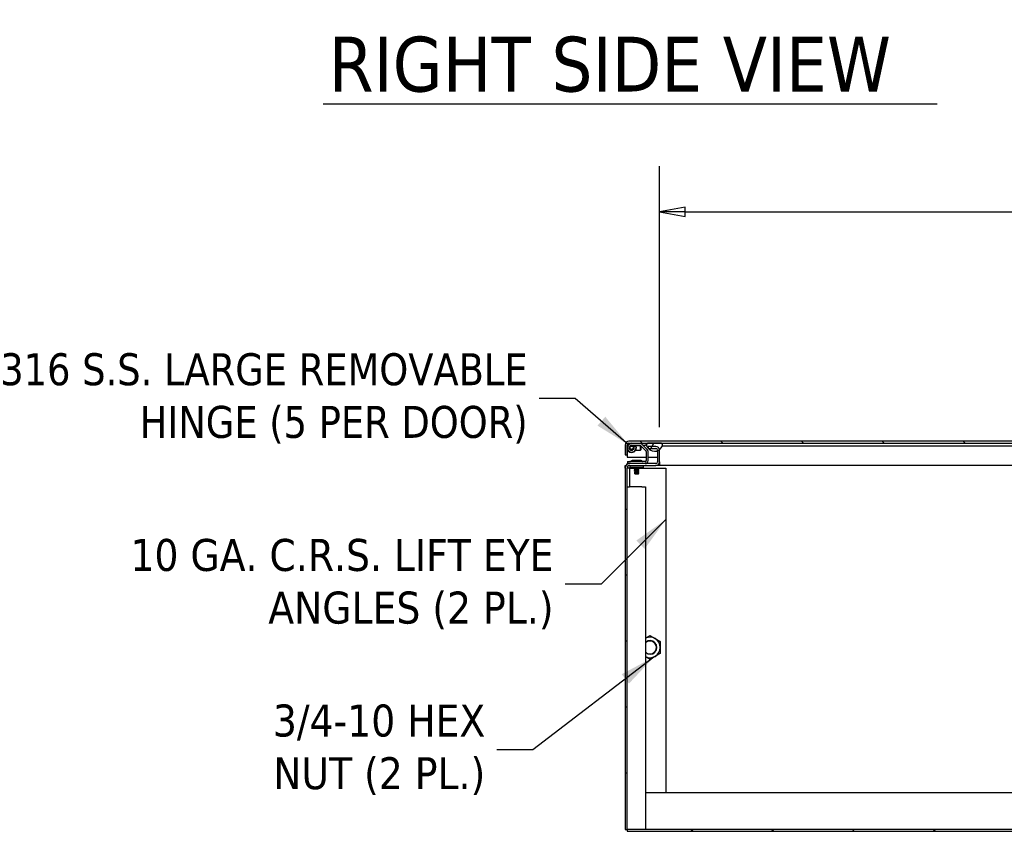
# Model space of a CAD drawing. Extents: x 784 to 1207, y 24 to 294.
# Tile 84 of 217: x 962 to 1016, y 87 to 131. Entities that reach past the tile are written whole.
import ezdxf

# ---------------------------------------------------------------- set-up
doc = ezdxf.new("R2010")
doc.units = 0
doc.header["$LTSCALE"] = 4
doc.header["$MEASUREMENT"] = 0
doc.layers.get('0').update_dxf_attribs({"linetype": 'CONTINUOUS'})
doc.layers.get('DEFPOINTS').update_dxf_attribs({"linetype": 'CONTINUOUS'})
doc.styles.add('ROMANS', font='romans.shx')
doc.styles.add('Text Style168', font='tahoma.ttf')
doc.dimstyles.new('Default (ANSI)', dxfattribs={"dimscale": 20, "dimtxt": 0.07, "dimasz": 0.07, "dimexe": 0.125, "dimexo": 0.0625, "dimgap": 0.031496, "dimtad": 0, "dimtih": 1, "dimtoh": 1, "dimrnd": 1e-08, "dimzin": 0, "dimdsep": 46, "dimtxsty": 'ROMANS', "dimblk": 'Filled-1', "dimcen": 0.09, "dimdle": 0.393701, "dimclrd": 256, "dimclre": 256, "dimclrt": 256, "dimadec": 0, "dimazin": 0, "dimtfac": 0.928571, "dimtofl": 0, "dimtmove": 0, "dimatfit": 3, "dimfxl": 1, "dimtolj": 1, "dimtzin": 0, "dimlwd": -1, "dimlwe": -1, "dimarcsym": 0})
doc.dimstyles.new('Default (ANSI)$7', dxfattribs={"dimscale": 20, "dimtxt": 0.07, "dimasz": 0.098425, "dimexe": 0.125, "dimexo": 0.0625, "dimgap": 0.031496, "dimtad": 0, "dimtih": 1, "dimtoh": 1, "dimrnd": 1e-08, "dimzin": 0, "dimdsep": 46, "dimtxsty": 'ROMANS', "dimblk": 'Filled-1', "dimcen": 0.09, "dimdle": 0.393701, "dimclrd": 256, "dimclre": 256, "dimclrt": 256, "dimadec": 0, "dimazin": 0, "dimtfac": 0.928571, "dimtofl": 0, "dimtmove": 0, "dimatfit": 3, "dimfxl": 1, "dimtolj": 1, "dimtzin": 0, "dimlwd": -1, "dimlwe": -1, "dimarcsym": 0})

# ---------------------------------------------------------------- blocks, each defined once
blk = doc.blocks.new('Filled-1')
at = {"color": 0}
for p, q in [((0, 0), (-1, 0.179)), ((-1, 0.179), (-1, -0.179)), ((-1, 0), (0, 0)), ((-1, -0.179), (0, 0))]:
    blk.add_line(p, q, dxfattribs=at)
at = {"color": 0, "flags": 128}
blk.add_lwpolyline([(-1, -0.179), (0, 0), (-1, 0.179), (-1, -0.179)], dxfattribs=at)
at = {"color": 0}
blk.add_solid([(-1, -0.179), (0, 0), (-1, 0.179), (-1, -0.179)], dxfattribs=at)
blk = doc.blocks.new('*D22')
at = {"transparency": 16777216}
for p, q in [((996.787, 108.856), (996.787, 123.14)), ((1065.162, 108.856), (1065.162, 123.14)), ((998.187, 120.64), (1021.181, 120.64)), ((1063.762, 120.64), (1040.769, 120.64))]:
    blk.add_line(p, q, dxfattribs=at)
at = {"layer": 'DEFPOINTS', "color": 0, "transparency": 16777216}
for p in [(996.787, 120.64), (996.787, 107.606), (1065.162, 107.606)]:
    blk.add_point(p, dxfattribs=at)
at = {"transparency": 16777216, "xscale": 1.400000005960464, "yscale": 1.400000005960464, "zscale": 1.400000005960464, "rotation": 180}
blk.add_blockref('Filled-1', (996.787, 120.64), dxfattribs=at)
at = {"transparency": 16777216, "xscale": 1.400000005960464, "yscale": 1.400000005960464, "zscale": 1.400000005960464}
blk.add_blockref('Filled-1', (1065.162, 120.64), dxfattribs=at)
at = {"transparency": 16777216, "insert": (1030.975, 120.64), "char_height": 1.4, "attachment_point": 5, "style": 'ROMANS'}
blk.add_mtext('\\A1;\\fTahoma|b0|i0;\\H1.7500;(68.37)\\P\\fTahoma|b0|i0;\\H1.7500;OPENING WIDTH', dxfattribs=at)

msp = doc.modelspace()

# ---------------------------------------------------------------- hatches: boundary and pattern name
h = msp.add_hatch()
h.set_pattern_fill('ANSI31', color=256, scale=25, angle=90.0002, style=0)
h.set_pattern_definition([(135.0002, (775.766, 31.9432), (-2.2097, -2.209717), [])])
edge = h.paths.add_edge_path()
edge.add_line((1029.804, 107.894), (1029.804, 107.841))
edge.add_line((1029.804, 107.841), (1029.804, 107.217))
edge.add_line((1029.804, 107.217), (1029.908, 107.217))
edge.add_line((1029.908, 107.217), (1029.908, 107.894))
edge.add_ellipse((1029.711, 107.894), major_axis=(0.198, 0), ratio=1, start_angle=0, end_angle=90)
edge.add_line((1029.711, 108.092), (995.106, 108.092))
edge.add_ellipse((995.106, 107.894), major_axis=(0, 0.198), ratio=1, start_angle=0, end_angle=90)
edge.add_line((994.908, 107.894), (994.908, 107.342))
edge.add_line((994.908, 107.342), (995.012, 107.342))
edge.add_line((995.012, 107.342), (995.012, 107.894))
edge.add_ellipse((995.106, 107.894), major_axis=(-0.0937, 0), ratio=1, start_angle=270, end_angle=360, ccw=False)
edge.add_line((995.106, 107.988), (996.193, 107.988))
edge.add_line((996.193, 107.988), (996.849, 107.988))
edge.add_line((996.849, 107.988), (1029.039, 107.988))
edge.add_line((1029.039, 107.988), (1029.695, 107.988))
edge.add_line((1029.695, 107.988), (1029.711, 107.988))
edge.add_ellipse((1029.711, 107.894), major_axis=(0, 0.0938), ratio=1, start_angle=280.4636, end_angle=360, ccw=False)
edge.add_ellipse((1029.711, 107.894), major_axis=(0.0922, 0.017), ratio=1, start_angle=349.5364, end_angle=360, ccw=False)
h = msp.add_hatch()
h.set_pattern_fill('ANSI31', color=256, scale=25, angle=-15, style=0)
h.set_pattern_definition([(30, (775.766, 31.9432), (-1.5625, 2.70633), [])])
edge = h.paths.add_edge_path()
edge.add_ellipse((995.157, 106.623), major_axis=(0, 0.245), ratio=1, start_angle=0, end_angle=90)
edge.add_line((994.912, 106.623), (994.912, 86.847))
edge.add_line((994.912, 86.847), (995.016, 86.847))
edge.add_line((995.016, 86.847), (995.016, 106.623))
edge.add_ellipse((995.157, 106.623), major_axis=(-0.141, 0), ratio=1, start_angle=270, end_angle=360, ccw=False)
edge.add_line((995.157, 106.764), (996.59, 106.764))
edge.add_ellipse((996.59, 106.962), major_axis=(0, -0.198), ratio=1, start_angle=0, end_angle=90)
edge.add_line((996.787, 106.962), (996.787, 107.606))
edge.add_ellipse((996.59, 107.606), major_axis=(0.198, 0), ratio=1, start_angle=0, end_angle=6.7672)
edge.add_ellipse((996.59, 107.606), major_axis=(0.196, 0.023), ratio=1, start_angle=0, end_angle=83.2328)
edge.add_line((996.59, 107.804), (996.162, 107.804))
edge.add_line((996.162, 107.804), (996.162, 107.713))
edge.add_line((996.162, 107.713), (996.162, 107.7))
edge.add_line((996.162, 107.7), (996.174, 107.7))
edge.add_line((996.174, 107.7), (996.59, 107.7))
edge.add_ellipse((996.59, 107.606), major_axis=(0, 0.0937), ratio=1, start_angle=270, end_angle=360, ccw=False)
edge.add_line((996.683, 107.606), (996.683, 107.577))
edge.add_line((996.683, 107.577), (996.683, 106.962))
edge.add_ellipse((996.59, 106.962), major_axis=(0.0938, 0), ratio=1, start_angle=270, end_angle=360, ccw=False)
edge.add_line((996.59, 106.868), (995.157, 106.868))
h = msp.add_hatch()
h.set_pattern_fill('ANSI31', color=256, scale=25, angle=15, style=0)
h.set_pattern_definition([(60, (775.766, 31.9432), (-2.70633, 1.5625), [])])
edge = h.paths.add_edge_path()
edge.add_ellipse((996.521, 108.021), major_axis=(-0.437, -0.18), ratio=1, start_angle=0, end_angle=18.3897)
edge.add_ellipse((996.521, 108.021), major_axis=(-0.359, -0.308), ratio=1, start_angle=0, end_angle=2.0675)
edge.add_ellipse((996.521, 108.021), major_axis=(-0.347, -0.321), ratio=1, start_angle=0, end_angle=67.3212)
edge.add_ellipse((996.521, 108.021), major_axis=(0.162, -0.444), ratio=1, start_angle=0, end_angle=14.0006)
edge.add_ellipse((996.521, 108.021), major_axis=(0.265, -0.392), ratio=1, start_angle=0, end_angle=33.5846)
edge.add_ellipse((996.849, 107.874), major_axis=(0.109, -0.033), ratio=1, start_angle=0, end_angle=106.5734)
edge.add_line((996.849, 107.988), (996.193, 107.988))
edge.add_ellipse((996.193, 107.874), major_axis=(0, 0.114), ratio=1, start_angle=0, end_angle=106.5734)
edge = h.paths.add_edge_path()
edge.add_ellipse((1029.367, 108.021), major_axis=(-0.437, -0.18), ratio=1, start_angle=0, end_angle=6.7191)
edge.add_ellipse((1029.367, 108.021), major_axis=(-0.413, -0.23), ratio=1, start_angle=0, end_angle=13.7381)
edge.add_ellipse((1029.367, 108.021), major_axis=(-0.347, -0.321), ratio=1, start_angle=0, end_angle=114.9064)
edge.add_ellipse((1029.695, 107.874), major_axis=(0.109, -0.033), ratio=1, start_angle=0, end_angle=35.7005)
edge.add_ellipse((1029.695, 107.874), major_axis=(0.108, 0.037), ratio=1, start_angle=0, end_angle=70.8728)
edge.add_line((1029.695, 107.988), (1029.039, 107.988))
edge.add_ellipse((1029.039, 107.874), major_axis=(0, 0.114), ratio=1, start_angle=0, end_angle=106.5734)
h = msp.add_hatch()
h.set_pattern_fill('ANSI31', color=256, scale=25, style=0)
h.set_pattern_definition([(45, (775.766, 31.9432), (-2.20971, 2.20971), [])])
h.paths.add_polyline_path([(995.016, 86.847), (995.016, 86.743), (1066.933, 86.743), (1066.933, 86.847)])

# ---------------------------------------------------------------- linework, layer by layer
for p, q in [((978.382, 126.552), (1011.992, 126.552)), ((994.908, 107.894), (994.908, 107.342)), ((995.012, 107.342), (995.012, 107.894)), ((995.013, 107.894), (995.013, 107.752)), ((1029.711, 108.092), (995.106, 108.092)), ((995.106, 107.988), (1029.711, 107.988)), ((995.71, 107.972), (995.267, 107.972)), ((995.267, 107.868), (995.71, 107.868)), ((995.455, 107.858), (995.267, 107.858)), ((995.384, 107.801), (995.475, 107.852)), ((995.455, 107.858), (995.744, 107.858)), ((995.479, 107.845), (995.493, 107.852)), ((995.755, 107.85), (996.04, 107.564)), ((995.757, 107.608), (995.757, 107.847)), ((995.767, 107.837), (995.767, 107.618)), ((996.114, 107.638), (995.828, 107.923)), ((995.883, 107.868), (996.022, 107.868)), ((996.079, 107.868), (996.022, 107.868)), ((996.085, 107.911), (996.085, 107.988)), ((996.59, 107.804), (996.162, 107.804)), ((996.162, 107.804), (996.162, 107.7)), ((996.849, 107.988), (996.193, 107.988)), ((996.958, 107.841), (997.021, 107.841)), ((997.021, 107.841), (1025.492, 107.841)), ((994.908, 107.342), (995.012, 107.342)), ((995.013, 107.714), (995.013, 107.217)), ((995.267, 107.608), (995.318, 107.608)), ((995.49, 107.608), (995.757, 107.608)), ((995.767, 107.618), (995.757, 107.608)), ((996.058, 107.52), (996.058, 107.034)), ((996.162, 107.7), (996.59, 107.7)), ((996.162, 107.034), (996.162, 107.52)), ((996.521, 107.548), (996.683, 107.548)), ((996.683, 107.606), (996.683, 106.962)), ((996.787, 107.606), (996.787, 107.628)), ((996.787, 106.962), (996.787, 107.606)), ((994.912, 106.623), (994.912, 106.764)), ((994.912, 106.764), (994.957, 106.764)), ((995.013, 107.217), (996.058, 107.217)), ((995.016, 106.868), (995.037, 106.868)), ((995.016, 106.823), (995.016, 106.868)), ((995.037, 106.972), (995.162, 106.972)), ((995.037, 106.972), (995.037, 106.868)), ((995.157, 106.868), (995.037, 106.868)), ((996.59, 106.868), (995.157, 106.868)), ((995.157, 106.764), (996.59, 106.764)), ((995.996, 106.972), (995.162, 106.972)), ((995.162, 106.764), (995.162, 106.644)), ((995.299, 107.047), (995.776, 107.047)), ((995.319, 107.024), (995.299, 107.047)), ((995.77, 107.024), (995.305, 107.024)), ((995.756, 107.024), (995.776, 107.047)), ((995.912, 106.644), (995.912, 106.764)), ((996.162, 107.217), (996.683, 107.217)), ((996.772, 106.764), (996.59, 106.764)), ((996.764, 106.868), (996.772, 106.868)), ((996.772, 106.868), (996.772, 106.764)), ((996.772, 106.868), (996.787, 106.868)), ((996.787, 106.764), (996.772, 106.764)), ((996.787, 106.962), (996.787, 106.764)), ((1025.732, 106.764), (996.787, 106.764)), ((994.912, 106.623), (994.912, 86.847)), ((995.016, 86.847), (995.016, 106.623)), ((995.141, 106.618), (995.016, 106.618)), ((995.141, 106.618), (995.141, 105.597)), ((995.173, 106.618), (995.141, 106.618)), ((995.225, 106.644), (995.162, 106.644)), ((995.173, 106.618), (995.415, 106.618)), ((995.85, 106.644), (995.225, 106.644)), ((995.412, 106.61), (995.412, 106.616)), ((995.412, 106.56), (995.412, 106.566)), ((995.412, 106.51), (995.412, 106.516)), ((995.412, 106.46), (995.412, 106.466)), ((995.412, 106.41), (995.412, 106.416)), ((995.412, 106.36), (995.412, 106.366)), ((995.45, 106.297), (995.425, 106.323)), ((995.446, 106.641), (995.446, 106.635)), ((995.446, 106.591), (995.446, 106.585)), ((995.446, 106.541), (995.446, 106.535)), ((995.446, 106.491), (995.446, 106.485)), ((995.446, 106.441), (995.446, 106.435)), ((995.446, 106.391), (995.446, 106.385)), ((995.446, 106.341), (995.446, 106.335)), ((995.45, 106.297), (995.625, 106.297)), ((995.512, 106.301), (995.581, 106.301)), ((995.625, 106.297), (995.634, 106.307)), ((995.629, 106.615), (995.629, 106.61)), ((995.629, 106.565), (995.629, 106.56)), ((995.629, 106.515), (995.629, 106.51)), ((995.629, 106.465), (995.629, 106.46)), ((995.629, 106.415), (995.629, 106.41)), ((995.629, 106.365), (995.629, 106.36)), ((995.662, 106.335), (995.629, 106.335)), ((995.629, 106.315), (995.629, 106.31)), ((995.633, 106.618), (997.141, 106.618)), ((995.662, 106.635), (995.662, 106.641)), ((995.662, 106.585), (995.662, 106.591)), ((995.662, 106.535), (995.662, 106.541)), ((995.662, 106.485), (995.662, 106.491)), ((995.662, 106.435), (995.662, 106.441)), ((995.662, 106.385), (995.662, 106.391)), ((995.662, 106.335), (995.662, 106.341)), ((995.662, 106.334), (995.662, 106.335)), ((995.912, 106.644), (995.85, 106.644)), ((997.141, 106.618), (997.141, 88.847)), ((995.016, 105.597), (995.141, 105.597)), ((995.824, 105.597), (995.141, 105.597)), ((995.824, 105.597), (996.016, 105.597)), ((996.016, 105.597), (996.016, 86.847)), ((1065.933, 88.847), (996.016, 88.847)), ((994.912, 86.847), (995.016, 86.847)), ((995.016, 86.847), (995.016, 86.743)), ((1066.933, 86.847), (995.016, 86.847)), ((995.016, 86.743), (1066.933, 86.743))]:
    msp.add_line(p, q)
for radius in [0.125, 0.125, 0.0937]:
    msp.add_circle((995.267, 107.733), radius)
for centre, radius, start, end in [((995.106, 107.894), 0.198, 90, 180), ((995.106, 107.894), 0.0937, 90, 180), ((995.267, 107.733), 0.255, 90, 270), ((995.267, 107.733), 0.239, 90, 270), ((995.267, 107.733), 0.135, 90, 270), ((995.267, 107.733), 0.239, 270, 29.9654), ((995.267, 107.733), 0.255, 270, 27.9134), ((995.267, 107.733), 0.135, 270, 29.9654), ((995.71, 107.806), 0.166, 45, 90), ((995.71, 107.806), 0.0625, 45, 90), ((996.193, 107.874), 0.114, 90, 196.5734), ((996.521, 108.021), 0.473, 202.3182, 337.6818), ((996.59, 107.606), 0.198, 0, 90), ((996.849, 107.874), 0.114, 343.4266, 90), ((995.996, 107.52), 0.0625, 0, 45), ((995.996, 107.52), 0.166, 0, 45), ((996.59, 107.606), 0.0937, 0, 90), ((995.157, 106.623), 0.245, 90, 180), ((995.157, 106.623), 0.141, 90, 180), ((995.197, 107.003), 0.0312, 270, 319.2152), ((995.311, 106.905), 0.12, 93.9479, 139.2152), ((995.305, 106.993), 0.0312, 90, 93.9479), ((995.77, 106.993), 0.0312, 86.0521, 90), ((995.764, 106.905), 0.12, 40.7848, 86.0521), ((995.878, 107.003), 0.0312, 220.7848, 270), ((995.996, 107.034), 0.167, 270, 0), ((995.996, 107.034), 0.0625, 270, 0), ((996.59, 106.962), 0.198, 270, 0), ((996.59, 106.962), 0.0938, 270, 0), ((996.266, 96.805), 0.562, 60, 116.3878), ((996.266, 96.805), 0.375, 228.207, 131.793), ((996.266, 96.805), 0.349, 224.1777, 135.8223), ((996.266, 96.805), 0.563, 0, 60), ((996.266, 96.805), 0.563, 300, 0), ((996.266, 96.805), 0.562, 243.6122, 300)]:
    msp.add_arc(centre, radius, start, end)
for points, knots in [([(995.106, 107.988), (995.084, 107.988), (995.062, 107.966), (995.039, 107.935), (995.031, 107.922), (995.022, 107.908), (995.013, 107.894)], [0, 0, 0, 0, 1.127197, 1.127197, 1.127197, 1.570796, 1.570796, 1.570796, 1.570796]), ([(995.412, 106.616), (995.412, 106.616), (995.412, 106.616), (995.413, 106.616), (995.414, 106.618), (995.429, 106.621), (995.453, 106.622), (995.476, 106.624), (995.511, 106.627), (995.542, 106.629)], [0.53290252, 0.53290252, 0.53290252, 0.53290252, 0.53333333, 0.53333333, 0.53333333, 0.54166667, 0.54166667, 0.54166667, 0.55, 0.55, 0.55, 0.55]), ([(995.413, 106.609), (995.413, 106.609), (995.412, 106.61), (995.413, 106.61), (995.414, 106.612), (995.429, 106.614), (995.453, 106.616), (995.476, 106.618), (995.511, 106.621), (995.542, 106.622)], [0.46501487, 0.46501487, 0.46501487, 0.46501487, 0.46666667, 0.46666667, 0.46666667, 0.475, 0.475, 0.475, 0.48333333, 0.48333333, 0.48333333, 0.48333333]), ([(995.412, 106.566), (995.412, 106.566), (995.412, 106.566), (995.413, 106.566), (995.414, 106.568), (995.429, 106.571), (995.453, 106.572), (995.476, 106.574), (995.511, 106.577), (995.542, 106.579)], [0.46623586, 0.46623586, 0.46623586, 0.46623586, 0.46666667, 0.46666667, 0.46666667, 0.475, 0.475, 0.475, 0.48333333, 0.48333333, 0.48333333, 0.48333333]), ([(995.413, 106.559), (995.413, 106.559), (995.412, 106.56), (995.413, 106.56), (995.414, 106.562), (995.429, 106.564), (995.453, 106.566), (995.476, 106.568), (995.511, 106.571), (995.542, 106.572)], [0.39834821, 0.39834821, 0.39834821, 0.39834821, 0.4, 0.4, 0.4, 0.40833333, 0.40833333, 0.40833333, 0.41666667, 0.41666667, 0.41666667, 0.41666667]), ([(995.412, 106.516), (995.412, 106.516), (995.412, 106.516), (995.413, 106.516), (995.414, 106.518), (995.429, 106.521), (995.453, 106.522), (995.476, 106.524), (995.511, 106.527), (995.542, 106.529)], [0.39956919, 0.39956919, 0.39956919, 0.39956919, 0.4, 0.4, 0.4, 0.40833333, 0.40833333, 0.40833333, 0.41666667, 0.41666667, 0.41666667, 0.41666667]), ([(995.413, 106.509), (995.413, 106.509), (995.412, 106.51), (995.413, 106.51), (995.414, 106.512), (995.429, 106.514), (995.453, 106.516), (995.476, 106.518), (995.511, 106.521), (995.542, 106.522)], [0.33168154, 0.33168154, 0.33168154, 0.33168154, 0.33333333, 0.33333333, 0.33333333, 0.34166667, 0.34166667, 0.34166667, 0.35, 0.35, 0.35, 0.35]), ([(995.412, 106.466), (995.412, 106.466), (995.412, 106.466), (995.413, 106.466), (995.414, 106.468), (995.429, 106.471), (995.453, 106.472), (995.476, 106.474), (995.511, 106.477), (995.542, 106.479)], [0.33290252, 0.33290252, 0.33290252, 0.33290252, 0.33333333, 0.33333333, 0.33333333, 0.34166667, 0.34166667, 0.34166667, 0.35, 0.35, 0.35, 0.35]), ([(995.413, 106.459), (995.413, 106.459), (995.412, 106.46), (995.413, 106.46), (995.414, 106.462), (995.429, 106.464), (995.453, 106.466), (995.476, 106.468), (995.511, 106.471), (995.542, 106.472)], [0.26501487, 0.26501487, 0.26501487, 0.26501487, 0.26666667, 0.26666667, 0.26666667, 0.275, 0.275, 0.275, 0.28333333, 0.28333333, 0.28333333, 0.28333333]), ([(995.412, 106.416), (995.412, 106.416), (995.412, 106.416), (995.413, 106.416), (995.414, 106.418), (995.429, 106.421), (995.453, 106.422), (995.476, 106.424), (995.511, 106.427), (995.542, 106.429)], [0.26623586, 0.26623586, 0.26623586, 0.26623586, 0.26666667, 0.26666667, 0.26666667, 0.275, 0.275, 0.275, 0.28333333, 0.28333333, 0.28333333, 0.28333333]), ([(995.413, 106.409), (995.413, 106.409), (995.412, 106.41), (995.413, 106.41), (995.414, 106.412), (995.429, 106.414), (995.453, 106.416), (995.476, 106.418), (995.511, 106.421), (995.542, 106.422)], [0.19834821, 0.19834821, 0.19834821, 0.19834821, 0.2, 0.2, 0.2, 0.20833333, 0.20833333, 0.20833333, 0.21666667, 0.21666667, 0.21666667, 0.21666667]), ([(995.412, 106.366), (995.412, 106.366), (995.412, 106.366), (995.413, 106.366), (995.414, 106.368), (995.429, 106.371), (995.453, 106.372), (995.476, 106.374), (995.511, 106.377), (995.542, 106.379)], [0.19956919, 0.19956919, 0.19956919, 0.19956919, 0.2, 0.2, 0.2, 0.20833333, 0.20833333, 0.20833333, 0.21666667, 0.21666667, 0.21666667, 0.21666667]), ([(995.413, 106.359), (995.413, 106.359), (995.412, 106.36), (995.413, 106.36), (995.414, 106.362), (995.429, 106.364), (995.453, 106.366), (995.476, 106.368), (995.511, 106.371), (995.542, 106.372)], [0.13168154, 0.13168154, 0.13168154, 0.13168154, 0.13333333, 0.13333333, 0.13333333, 0.14166667, 0.14166667, 0.14166667, 0.15, 0.15, 0.15, 0.15]), ([(995.542, 106.331), (995.528, 106.33), (995.517, 106.33), (995.499, 106.329), (995.489, 106.329), (995.468, 106.327), (995.456, 106.327), (995.442, 106.326), (995.438, 106.325), (995.429, 106.324), (995.426, 106.324), (995.425, 106.323), (995.425, 106.323), (995.425, 106.323)], [-0.6731184, -0.6731184, -0.6731184, -0.6731184, -0.6119704, -0.6119704, -0.534949, -0.534949, -0.4392332, -0.4392332, -0.3978122, -0.3978122, -0.3169157, -0.3169157, -0.296672, -0.296672, -0.296672, -0.296672]), ([(995.541, 106.307), (995.548, 106.308), (995.56, 106.31), (995.585, 106.315), (995.595, 106.316), (995.612, 106.32), (995.618, 106.321), (995.634, 106.324), (995.643, 106.326), (995.656, 106.33), (995.66, 106.332), (995.662, 106.334)], [-0.4811218, -0.4811218, -0.4811218, -0.4811218, -0.3702176, -0.3702176, -0.2839907, -0.2839907, -0.2279337, -0.2279337, -0.1175301, -0.1175301, -0.0128221, -0.0128221, -0.0128221, -0.0128221]), ([(995.542, 106.629), (995.571, 106.63), (995.602, 106.633), (995.623, 106.634), (995.625, 106.635), (995.627, 106.635), (995.629, 106.635), (995.651, 106.637), (995.664, 106.639), (995.662, 106.641), (995.662, 106.641), (995.662, 106.642), (995.662, 106.642)], [0.55, 0.55, 0.55, 0.55, 0.55760233, 0.55760233, 0.55760233, 0.55833333, 0.55833333, 0.55833333, 0.56666667, 0.56666667, 0.56666667, 0.56744162, 0.56744162, 0.56744162, 0.56744162]), ([(995.542, 106.622), (995.571, 106.624), (995.602, 106.626), (995.623, 106.628), (995.625, 106.628), (995.627, 106.629), (995.629, 106.629), (995.65, 106.631), (995.662, 106.633), (995.662, 106.635)], [0.48333333, 0.48333333, 0.48333333, 0.48333333, 0.49093566, 0.49093566, 0.49093566, 0.49166667, 0.49166667, 0.49166667, 0.49956919, 0.49956919, 0.49956919, 0.49956919]), ([(995.542, 106.579), (995.571, 106.58), (995.602, 106.583), (995.623, 106.584), (995.625, 106.585), (995.627, 106.585), (995.629, 106.585), (995.651, 106.587), (995.664, 106.589), (995.662, 106.591), (995.662, 106.591), (995.662, 106.592), (995.662, 106.592)], [0.48333333, 0.48333333, 0.48333333, 0.48333333, 0.49093566, 0.49093566, 0.49093566, 0.49166667, 0.49166667, 0.49166667, 0.5, 0.5, 0.5, 0.50077496, 0.50077496, 0.50077496, 0.50077496]), ([(995.542, 106.572), (995.571, 106.574), (995.602, 106.576), (995.623, 106.578), (995.625, 106.578), (995.627, 106.579), (995.629, 106.579), (995.65, 106.581), (995.662, 106.583), (995.662, 106.585)], [0.41666667, 0.41666667, 0.41666667, 0.41666667, 0.42426899, 0.42426899, 0.42426899, 0.425, 0.425, 0.425, 0.43290252, 0.43290252, 0.43290252, 0.43290252]), ([(995.542, 106.529), (995.571, 106.53), (995.602, 106.533), (995.623, 106.534), (995.625, 106.535), (995.627, 106.535), (995.629, 106.535), (995.651, 106.537), (995.664, 106.539), (995.662, 106.541), (995.662, 106.541), (995.662, 106.542), (995.662, 106.542)], [0.41666667, 0.41666667, 0.41666667, 0.41666667, 0.42426899, 0.42426899, 0.42426899, 0.425, 0.425, 0.425, 0.43333333, 0.43333333, 0.43333333, 0.43410829, 0.43410829, 0.43410829, 0.43410829]), ([(995.542, 106.522), (995.571, 106.524), (995.602, 106.526), (995.623, 106.528), (995.625, 106.528), (995.627, 106.529), (995.629, 106.529), (995.65, 106.531), (995.662, 106.533), (995.662, 106.535)], [0.35, 0.35, 0.35, 0.35, 0.35760233, 0.35760233, 0.35760233, 0.35833333, 0.35833333, 0.35833333, 0.36623586, 0.36623586, 0.36623586, 0.36623586]), ([(995.542, 106.479), (995.571, 106.48), (995.602, 106.483), (995.623, 106.484), (995.625, 106.485), (995.627, 106.485), (995.629, 106.485), (995.651, 106.487), (995.664, 106.489), (995.662, 106.491), (995.662, 106.491), (995.662, 106.492), (995.662, 106.492)], [0.35, 0.35, 0.35, 0.35, 0.35760233, 0.35760233, 0.35760233, 0.35833333, 0.35833333, 0.35833333, 0.36666667, 0.36666667, 0.36666667, 0.36744162, 0.36744162, 0.36744162, 0.36744162]), ([(995.542, 106.472), (995.571, 106.474), (995.602, 106.476), (995.623, 106.478), (995.625, 106.478), (995.627, 106.479), (995.629, 106.479), (995.65, 106.481), (995.662, 106.483), (995.662, 106.485)], [0.28333333, 0.28333333, 0.28333333, 0.28333333, 0.29093566, 0.29093566, 0.29093566, 0.29166667, 0.29166667, 0.29166667, 0.29956919, 0.29956919, 0.29956919, 0.29956919]), ([(995.542, 106.429), (995.571, 106.43), (995.602, 106.433), (995.623, 106.434), (995.625, 106.435), (995.627, 106.435), (995.629, 106.435), (995.651, 106.437), (995.664, 106.439), (995.662, 106.441), (995.662, 106.441), (995.662, 106.442), (995.662, 106.442)], [0.28333333, 0.28333333, 0.28333333, 0.28333333, 0.29093566, 0.29093566, 0.29093566, 0.29166667, 0.29166667, 0.29166667, 0.3, 0.3, 0.3, 0.30077496, 0.30077496, 0.30077496, 0.30077496]), ([(995.542, 106.422), (995.571, 106.424), (995.602, 106.426), (995.623, 106.428), (995.625, 106.428), (995.627, 106.429), (995.629, 106.429), (995.65, 106.431), (995.662, 106.433), (995.662, 106.435)], [0.21666667, 0.21666667, 0.21666667, 0.21666667, 0.22426899, 0.22426899, 0.22426899, 0.225, 0.225, 0.225, 0.23290252, 0.23290252, 0.23290252, 0.23290252]), ([(995.542, 106.379), (995.571, 106.38), (995.602, 106.383), (995.623, 106.384), (995.625, 106.385), (995.627, 106.385), (995.629, 106.385), (995.651, 106.387), (995.664, 106.389), (995.662, 106.391), (995.662, 106.391), (995.662, 106.392), (995.662, 106.392)], [0.21666667, 0.21666667, 0.21666667, 0.21666667, 0.22426899, 0.22426899, 0.22426899, 0.225, 0.225, 0.225, 0.23333333, 0.23333333, 0.23333333, 0.23410829, 0.23410829, 0.23410829, 0.23410829]), ([(995.542, 106.372), (995.571, 106.374), (995.602, 106.376), (995.623, 106.378), (995.625, 106.378), (995.627, 106.379), (995.629, 106.379), (995.65, 106.381), (995.662, 106.383), (995.662, 106.385)], [0.15, 0.15, 0.15, 0.15, 0.15760233, 0.15760233, 0.15760233, 0.15833333, 0.15833333, 0.15833333, 0.16623586, 0.16623586, 0.16623586, 0.16623586]), ([(995.629, 106.335), (995.624, 106.335), (995.617, 106.334), (995.611, 106.334), (995.604, 106.334), (995.597, 106.333), (995.589, 106.333), (995.582, 106.333), (995.574, 106.332), (995.566, 106.332), (995.558, 106.332), (995.55, 106.331), (995.542, 106.331)], [0, 0, 0, 0, 0.000611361, 0.000611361, 0.000611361, 0.001222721, 0.001222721, 0.001222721, 0.001834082, 0.001834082, 0.001834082, 0.002445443, 0.002445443, 0.002445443, 0.002445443]), ([(995.634, 106.307), (995.634, 106.307), (995.634, 106.307), (995.632, 106.306), (995.628, 106.305), (995.617, 106.304), (995.61, 106.303), (995.598, 106.302), (995.59, 106.302), (995.581, 106.301)], [-0.223779, -0.223779, -0.223779, -0.223779, -0.1872275, -0.1872275, -0.1293211, -0.1293211, -0.0723048, -0.0723048, 0, 0, 0, 0]), ([(995.629, 106.335), (995.649, 106.337), (995.662, 106.339), (995.662, 106.341), (995.662, 106.341), (995.662, 106.341), (995.662, 106.341), (995.662, 106.341), (995.662, 106.342), (995.662, 106.342)], [0.158333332, 0.158333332, 0.158333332, 0.158333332, 0.165935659, 0.165935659, 0.165935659, 0.166666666, 0.166666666, 0.166666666, 0.167441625, 0.167441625, 0.167441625, 0.167441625])]:
    msp.add_open_spline(points, degree=3, knots=knots)
for points in [[(995.03, 107.948), (995.024, 107.931), (995.019, 107.913), (995.013, 107.894)], [(995.413, 106.617), (995.425, 106.623), (995.436, 106.629), (995.447, 106.636)], [(995.446, 106.59), (995.435, 106.596), (995.424, 106.603), (995.413, 106.609)], [(995.413, 106.567), (995.425, 106.573), (995.436, 106.579), (995.447, 106.586)], [(995.446, 106.54), (995.435, 106.546), (995.424, 106.553), (995.413, 106.559)], [(995.413, 106.517), (995.425, 106.523), (995.436, 106.529), (995.447, 106.536)], [(995.446, 106.49), (995.435, 106.496), (995.424, 106.503), (995.413, 106.509)], [(995.413, 106.467), (995.425, 106.473), (995.436, 106.479), (995.447, 106.486)], [(995.446, 106.44), (995.435, 106.446), (995.424, 106.453), (995.413, 106.459)], [(995.413, 106.417), (995.425, 106.423), (995.436, 106.429), (995.447, 106.436)], [(995.446, 106.39), (995.435, 106.396), (995.424, 106.403), (995.413, 106.409)], [(995.413, 106.367), (995.425, 106.373), (995.436, 106.379), (995.447, 106.386)], [(995.446, 106.34), (995.435, 106.346), (995.424, 106.353), (995.413, 106.359)], [(995.425, 106.323), (995.432, 106.327), (995.44, 106.332), (995.447, 106.336)], [(995.446, 106.64), (995.444, 106.641), (995.442, 106.643), (995.44, 106.644)], [(995.512, 106.301), (995.521, 106.303), (995.531, 106.305), (995.541, 106.307)], [(995.662, 106.634), (995.65, 106.627), (995.639, 106.621), (995.628, 106.615)], [(995.662, 106.584), (995.65, 106.577), (995.639, 106.571), (995.628, 106.565)], [(995.662, 106.534), (995.65, 106.527), (995.639, 106.521), (995.628, 106.515)], [(995.662, 106.484), (995.65, 106.477), (995.639, 106.471), (995.628, 106.465)], [(995.662, 106.434), (995.65, 106.427), (995.639, 106.421), (995.628, 106.415)], [(995.662, 106.384), (995.65, 106.377), (995.639, 106.371), (995.628, 106.365)], [(995.659, 106.332), (995.648, 106.326), (995.638, 106.321), (995.628, 106.315)], [(995.629, 106.61), (995.64, 106.604), (995.651, 106.598), (995.662, 106.592)], [(995.629, 106.56), (995.64, 106.554), (995.651, 106.548), (995.662, 106.542)], [(995.629, 106.51), (995.64, 106.504), (995.651, 106.498), (995.662, 106.492)], [(995.629, 106.46), (995.64, 106.454), (995.651, 106.448), (995.662, 106.442)], [(995.629, 106.41), (995.64, 106.404), (995.651, 106.398), (995.662, 106.392)], [(995.629, 106.36), (995.64, 106.354), (995.651, 106.348), (995.662, 106.342)], [(995.629, 106.31), (995.63, 106.309), (995.632, 106.308), (995.634, 106.307)], [(995.658, 106.644), (995.659, 106.643), (995.66, 106.642), (995.662, 106.642)]]:
    msp.add_open_spline(points, degree=3)
for points, weights, knots in [([(995.446, 106.641), (995.446, 106.641), (995.446, 106.641), (995.447, 106.642), (995.453, 106.644)], [0.992536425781, 0.996064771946, 1, 0.967304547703, 0.962695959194], [0.532902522, 0.532902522, 0.532902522, 0.533333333, 0.533333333, 0.536912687, 0.536912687, 0.536912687]), ([(995.446, 106.591), (995.446, 106.591), (995.446, 106.591), (995.448, 106.594), (995.476, 106.597), (995.503, 106.601), (995.541, 106.604), (995.579, 106.607), (995.604, 106.61), (995.623, 106.612), (995.628, 106.615)], [0.992536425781, 0.996064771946, 1, 0.923879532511, 1, 0.923879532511, 1, 0.923879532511, 1, 0.943147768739, 0.971218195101], [0.46623586, 0.46623586, 0.46623586, 0.46666667, 0.46666667, 0.475, 0.475, 0.48333333, 0.48333333, 0.49166667, 0.49166667, 0.4978906, 0.4978906, 0.4978906]), ([(995.446, 106.541), (995.446, 106.541), (995.446, 106.541), (995.448, 106.544), (995.476, 106.547), (995.503, 106.551), (995.541, 106.554), (995.579, 106.557), (995.604, 106.56), (995.623, 106.562), (995.628, 106.565)], [0.992536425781, 0.996064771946, 1, 0.923879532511, 1, 0.923879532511, 1, 0.923879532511, 1, 0.943147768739, 0.971218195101], [0.39956919, 0.39956919, 0.39956919, 0.4, 0.4, 0.40833333, 0.40833333, 0.41666667, 0.41666667, 0.425, 0.425, 0.43122393, 0.43122393, 0.43122393]), ([(995.446, 106.491), (995.446, 106.491), (995.446, 106.491), (995.448, 106.494), (995.476, 106.497), (995.503, 106.501), (995.541, 106.504), (995.579, 106.507), (995.604, 106.51), (995.623, 106.512), (995.628, 106.515)], [0.992536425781, 0.996064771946, 1, 0.923879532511, 1, 0.923879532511, 1, 0.923879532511, 1, 0.943147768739, 0.971218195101], [0.33290252, 0.33290252, 0.33290252, 0.33333333, 0.33333333, 0.34166667, 0.34166667, 0.35, 0.35, 0.35833333, 0.35833333, 0.36455727, 0.36455727, 0.36455727]), ([(995.446, 106.441), (995.446, 106.441), (995.446, 106.441), (995.448, 106.444), (995.476, 106.447), (995.503, 106.451), (995.541, 106.454), (995.579, 106.457), (995.604, 106.46), (995.623, 106.462), (995.628, 106.465)], [0.992536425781, 0.996064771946, 1, 0.923879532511, 1, 0.923879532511, 1, 0.923879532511, 1, 0.943147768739, 0.971218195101], [0.26623586, 0.26623586, 0.26623586, 0.26666667, 0.26666667, 0.275, 0.275, 0.28333333, 0.28333333, 0.29166667, 0.29166667, 0.2978906, 0.2978906, 0.2978906]), ([(995.446, 106.391), (995.446, 106.391), (995.446, 106.391), (995.448, 106.394), (995.476, 106.397), (995.503, 106.401), (995.541, 106.404), (995.579, 106.407), (995.604, 106.41), (995.623, 106.412), (995.628, 106.415)], [0.992536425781, 0.996064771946, 1, 0.923879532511, 1, 0.923879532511, 1, 0.923879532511, 1, 0.943147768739, 0.971218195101], [0.19956919, 0.19956919, 0.19956919, 0.2, 0.2, 0.20833333, 0.20833333, 0.21666667, 0.21666667, 0.225, 0.225, 0.23122393, 0.23122393, 0.23122393]), ([(995.446, 106.341), (995.446, 106.341), (995.446, 106.341), (995.448, 106.344), (995.476, 106.347), (995.503, 106.351), (995.541, 106.354), (995.579, 106.357), (995.604, 106.36), (995.623, 106.362), (995.628, 106.365)], [0.992536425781, 0.996064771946, 1, 0.923879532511, 1, 0.923879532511, 1, 0.923879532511, 1, 0.943147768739, 0.971218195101], [0.13290252, 0.13290252, 0.13290252, 0.13333333, 0.13333333, 0.14166667, 0.14166667, 0.15, 0.15, 0.15833333, 0.15833333, 0.16455727, 0.16455727, 0.16455727]), ([(995.447, 106.636), (995.452, 106.639), (995.476, 106.641), (995.487, 106.642), (995.501, 106.644)], [0.980806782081, 0.935142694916, 1, 0.967304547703, 0.962695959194], [0.53456637, 0.53456637, 0.53456637, 0.54166667, 0.54166667, 0.54524602, 0.54524602, 0.54524602]), ([(995.447, 106.586), (995.452, 106.589), (995.476, 106.591), (995.503, 106.594), (995.541, 106.597), (995.579, 106.601), (995.604, 106.604), (995.629, 106.607), (995.629, 106.61)], [0.980806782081, 0.935142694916, 1, 0.923879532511, 1, 0.923879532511, 1, 0.927814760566, 0.992536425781], [0.46789971, 0.46789971, 0.46789971, 0.475, 0.475, 0.48333333, 0.48333333, 0.49166667, 0.49166667, 0.49956919, 0.49956919, 0.49956919]), ([(995.447, 106.536), (995.452, 106.539), (995.476, 106.541), (995.503, 106.544), (995.541, 106.547), (995.579, 106.551), (995.604, 106.554), (995.629, 106.557), (995.629, 106.56)], [0.980806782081, 0.935142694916, 1, 0.923879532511, 1, 0.923879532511, 1, 0.927814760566, 0.992536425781], [0.40123304, 0.40123304, 0.40123304, 0.40833333, 0.40833333, 0.41666667, 0.41666667, 0.425, 0.425, 0.43290252, 0.43290252, 0.43290252]), ([(995.447, 106.486), (995.452, 106.489), (995.476, 106.491), (995.503, 106.494), (995.541, 106.497), (995.579, 106.501), (995.604, 106.504), (995.629, 106.507), (995.629, 106.51)], [0.980806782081, 0.935142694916, 1, 0.923879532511, 1, 0.923879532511, 1, 0.927814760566, 0.992536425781], [0.33456637, 0.33456637, 0.33456637, 0.34166667, 0.34166667, 0.35, 0.35, 0.35833333, 0.35833333, 0.36623586, 0.36623586, 0.36623586]), ([(995.447, 106.436), (995.452, 106.439), (995.476, 106.441), (995.503, 106.444), (995.541, 106.447), (995.579, 106.451), (995.604, 106.454), (995.629, 106.457), (995.629, 106.46)], [0.980806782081, 0.935142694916, 1, 0.923879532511, 1, 0.923879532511, 1, 0.927814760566, 0.992536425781], [0.26789971, 0.26789971, 0.26789971, 0.275, 0.275, 0.28333333, 0.28333333, 0.29166667, 0.29166667, 0.29956919, 0.29956919, 0.29956919]), ([(995.447, 106.386), (995.452, 106.389), (995.476, 106.391), (995.503, 106.394), (995.541, 106.397), (995.579, 106.401), (995.604, 106.404), (995.629, 106.407), (995.629, 106.41)], [0.980806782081, 0.935142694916, 1, 0.923879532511, 1, 0.923879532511, 1, 0.927814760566, 0.992536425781], [0.20123304, 0.20123304, 0.20123304, 0.20833333, 0.20833333, 0.21666667, 0.21666667, 0.225, 0.225, 0.23290252, 0.23290252, 0.23290252]), ([(995.447, 106.336), (995.452, 106.339), (995.476, 106.341), (995.503, 106.344), (995.541, 106.347), (995.579, 106.351), (995.604, 106.354), (995.629, 106.357), (995.629, 106.36)], [0.980806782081, 0.935142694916, 1, 0.923879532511, 1, 0.923879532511, 1, 0.927814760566, 0.992536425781], [0.13456637, 0.13456637, 0.13456637, 0.14166667, 0.14166667, 0.15, 0.15, 0.15833333, 0.15833333, 0.16623586, 0.16623586, 0.16623586]), ([(995.512, 106.301), (995.526, 106.302), (995.541, 106.304), (995.579, 106.307), (995.604, 106.31), (995.623, 106.312), (995.628, 106.315)], [0.963029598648, 0.968380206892, 1, 0.923879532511, 1, 0.943147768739, 0.971218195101], [0.07987174, 0.07987174, 0.07987174, 0.08333333, 0.08333333, 0.09166667, 0.09166667, 0.0978906, 0.0978906, 0.0978906]), ([(995.581, 106.301), (995.594, 106.302), (995.604, 106.304), (995.629, 106.307), (995.629, 106.31)], [0.963029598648, 0.968380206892, 1, 0.927814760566, 0.992536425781], [0.08820507, 0.08820507, 0.08820507, 0.09166667, 0.09166667, 0.09956919, 0.09956919, 0.09956919])]:
    msp.add_rational_spline(points, weights, degree=2, knots=knots)
for points, weights in [([(996.016, 97.311), (996.133, 97.378), (996.266, 97.455)], [1.0077675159, 1.03356286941, 1]), ([(996.266, 97.455), (996.417, 97.368), (996.548, 97.292)], [1, 1.0379548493, 1]), ([(996.548, 97.292), (996.678, 97.217), (996.829, 97.13)], [1, 1.0379548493, 1]), ([(996.829, 97.13), (996.829, 96.956), (996.829, 96.805)], [1, 1.0379548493, 1]), ([(996.829, 96.481), (996.678, 96.394), (996.548, 96.318)], [1, 1.0379548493, 1]), ([(996.829, 96.805), (996.829, 96.655), (996.829, 96.481)], [1, 1.0379548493, 1]), ([(996.266, 96.156), (996.133, 96.233), (996.016, 96.3)], [1, 1.03356286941, 1.0077675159]), ([(996.548, 96.318), (996.417, 96.243), (996.266, 96.156)], [1, 1.0379548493, 1])]:
    msp.add_rational_spline(points, weights, degree=2)

# ---------------------------------------------------------------- texts
at = {"insert": (978.682, 127.169), "char_height": 3, "attachment_point": 7, "style": 'Text Style168'}
msp.add_mtext('RIGHT SIDE VIEW', dxfattribs=at)
at = {"char_height": 1.75, "attachment_point": 6, "line_spacing_factor": 0.987884, "style": 'ROMANS'}
for s, insert, width in [('{\\fTahoma|b0|i0;316 S.S. LARGE REMOVABLE\\P\\fTahoma|b0|i0;HINGE (5 PER DOOR)}', (989.574, 110.432), 30.67038), ('{\\fTahoma|b0|i0;10 GA. C.R.S. LIFT EYE\\P\\fTahoma|b0|i0;ANGLES (2 PL.)}', (990.988, 100.269), 24.71981), ('{\\fTahoma|b0|i0;3/4-10 HEX\\P\\fTahoma|b0|i0;NUT (2 PL.)}', (987.252, 91.207), 12.50385)]:
    msp.add_mtext(s, dxfattribs=dict(at, insert=insert, width=width))

# ---------------------------------------------------------------- dimensions: what is measured, and where the dimension line sits
dim = msp.add_linear_dim(base=(996.78745146, 120.639911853), p1=(1065.16245146, 107.606097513), p2=(996.78745146, 107.606097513), angle=180, text='\\fTahoma|b0|i0;\\H1.7500;(<>)\\P\\fTahoma|b0|i0;\\H1.7500;OPENING WIDTH', dimstyle='Default (ANSI)', override={"dimgap": 0.031496, "dimtih": 0, "dimtoh": 0, "dimdec": 2, "dimtol": 0, "dimlim": 0, "dimtp": 0, "dimtm": 0, "dimtdec": 2, "dimatfit": 1})
dim.commit()
dim.dimension.update_dxf_attribs({"geometry": '*D22', "text_midpoint": (1030.97495146, 120.639911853), "dimtype": 160})

# ---------------------------------------------------------------- leaders
at = {"annotation_type": 0, "has_hookline": 1, "hookline_direction": 1}
for points, text_width in [([(995.093, 107.896), (992.173, 110.432), (990.204, 110.432)], 30.485), ([(997.141, 103.814), (993.587, 100.269), (991.618, 100.269)], 24.381), ([(996.482, 96.28), (989.85, 91.207), (987.882, 91.207)], 12.201)]:
    msp.add_leader(points, dimstyle='Default (ANSI)$7', override={"dimtad": 0}, dxfattribs=dict(at, text_width=text_width))

doc.saveas('drawing.dxf')
